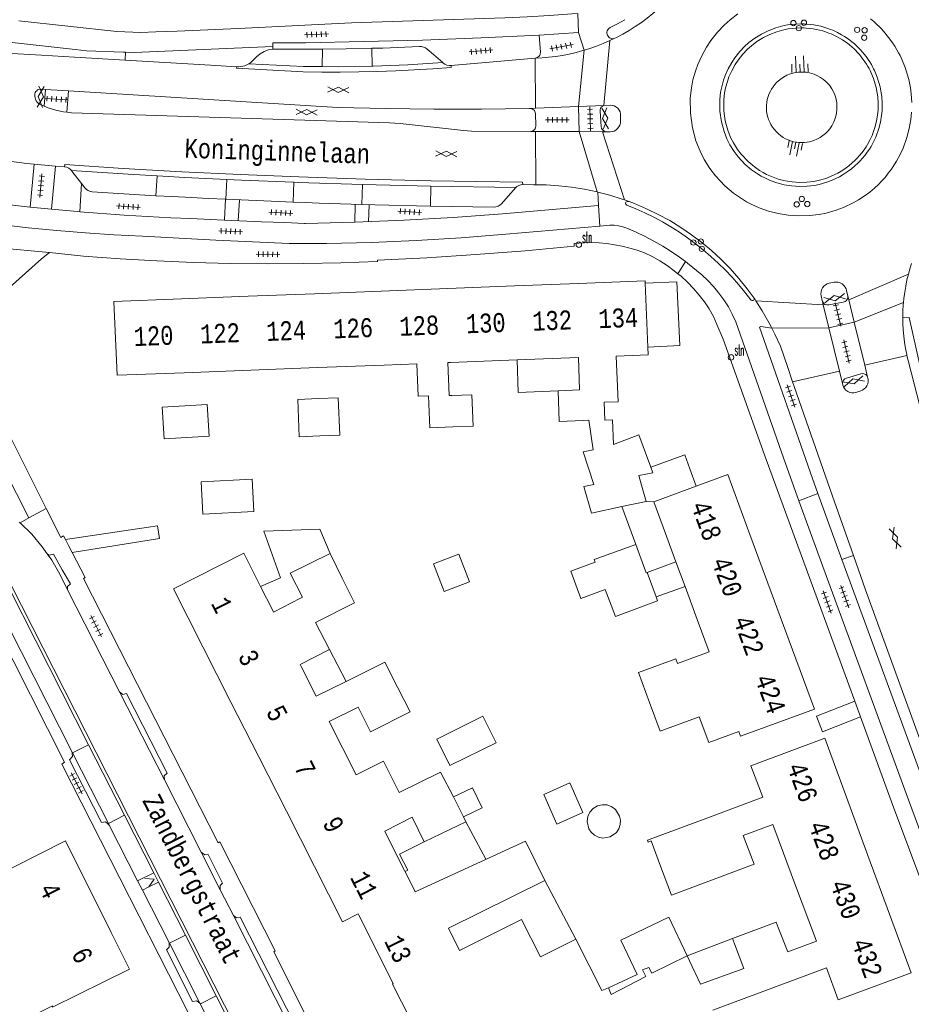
# Model space of a CAD drawing. Header units: metres. Extents: x 196790 to 198335, y 354523 to 356036.
# Tile 81 of 105: x 197816 to 197900, y 355073 to 355166. Entities that reach past the tile are written whole.
import ezdxf

# ---------------------------------------------------------------- set-up
doc = ezdxf.new("R2010")
doc.units = ezdxf.units.M
doc.linetypes.add('DGN Style 2', pattern=[186.027128, 111.616277, -74.410851])
doc.linetypes.add('DGN Style 3', pattern=[260.437979, 186.027128, -74.410851])
for name, color, linetype, lineweight in [('afdak', 252, 'DGN Style 2', 18), ('bij- of bedrijfsgebouw', 252, 'Continuous', 18), ('carport', 252, 'Continuous', 18), ('functiescheiding', 252, 'Continuous', 18), ('hoofdgebouw', 252, 'Continuous', 18), ('huisnummer BAG', 252, 'Continuous', 18), ('kant asfaltverharding', 252, 'Continuous', 18), ('kant betonverharding', 252, 'Continuous', 18), ('kant klinkerverharding', 252, 'Continuous', 18), ('kant tegelverharding', 252, 'Continuous', 18), ('molgoot', 252, 'DGN Style 3', 18), ('raster', 252, 'Continuous', 18), ('straatnaam', 252, 'Continuous', 18), ('straatnaambord', 252, 'Continuous', 18), ('T22_brandgang', 252, 'DGN Style 2', 18), ('taludlijn', 252, 'Continuous', 18), ('taludsymbool', 252, 'Continuous', 18), ('tuinhuis', 252, 'DGN Style 2', 18), ('verh asfaltsymbool', 2, 'Continuous', 0), ('verh betonsymbool', 2, 'Continuous', 0), ('verh tegelsymbool', 2, 'Continuous', 0), ('vlakafsluiter grijs', 252, 'DGN Style 2', 18)]:
    doc.layers.add(name, color=color, linetype=linetype, lineweight=lineweight)
doc.styles.add('Style-Courier New', font='cour.ttf')
doc.styles.add('Style-simplex', font='simplex.shx')

# ---------------------------------------------------------------- blocks, each defined once
blk = doc.blocks.new('TA')
at = {"layer": 'taludsymbool', "linetype": 'Continuous', "lineweight": 0}
for p, q in [((-0.5, 0), (-0.5, -0.5)), ((-0.25, 0), (-0.25, -1)), ((0, 0), (0, -0.5)), ((0.25, 0), (0.25, -1)), ((0.5, 0), (0.5, -0.5))]:
    blk.add_line(p, q, dxfattribs=at)
blk = doc.blocks.new('S435')
at = {"layer": 'straatnaambord', "color": 7, "linetype": 'Continuous', "lineweight": 0}
blk.add_circle((0, 0), 0.263, dxfattribs=at)
blk.add_circle((0, 0), 0.263, dxfattribs=at)
at = {"layer": 'straatnaambord', "color": 7, "linetype": 'Continuous', "lineweight": 0, "style": 'Style-simplex', "width": 0.428569}
blk.add_text('stn', height=1.05, dxfattribs=at).set_placement((0.324, 0.185))
blk = doc.blocks.new('S612')
at = {"layer": 'verh asfaltsymbool', "color": 252}
for p, q in [((-0.992, -0.261), (0.008, 0.239)), ((0.008, -0.261), (-0.992, 0.239)), ((0.008, 0.239), (1.008, -0.261)), ((1.008, 0.239), (0.008, -0.261))]:
    blk.add_line(p, q, dxfattribs=at)
blk = doc.blocks.new('S621')
at = {"layer": 'verh betonsymbool', "color": 252, "linetype": 'Continuous', "lineweight": 0}
for centre in [(-0.477, 0.243), (0.523, 0.243), (0.023, -0.257)]:
    blk.add_circle(centre, 0.25, dxfattribs=at)
blk = doc.blocks.new('S642')
at = {"layer": 'verh tegelsymbool', "color": 252}
for p, q in [((-1.125, 0), (1.125, 0)), ((-0.9, -0.25), (-0.9, 0.25)), ((-0.45, -0.25), (-0.45, 0.25)), ((0, -0.25), (0, 0.25)), ((0.45, -0.25), (0.45, 0.25)), ((0.9, -0.25), (0.9, 0.25))]:
    blk.add_line(p, q, dxfattribs=at)

msp = doc.modelspace()

# ---------------------------------------------------------------- linework, layer by layer
at = {"layer": 'afdak'}
for p, q in [((197874.117, 355116.091), (197872.8, 355119.656)), ((197875.202, 355113.438), (197877.924, 355114.443)), ((197840.531, 355112.912), (197838.663, 355112.095)), ((197876.048, 355111.117), (197878.791, 355112.098)), ((197845.165, 355106.161), (197846.733, 355103.12)), ((197859.675, 355099.853), (197855.303, 355097.684)), ((197860.923, 355097.337), (197859.675, 355099.853)), ((197855.303, 355097.684), (197856.551, 355095.167)), ((197856.551, 355095.167), (197860.923, 355097.337)), ((197859.954, 355086.312), (197858.072, 355089.868)), ((197868.456, 355078.763), (197865.539, 355084.302)), ((197883.27, 355078.833), (197878.977, 355077.179))]:
    msp.add_line(p, q, dxfattribs=at)
at = {"layer": 'afdak', "flags": 128}
for points in [[(197875.027, 355140.778), (197878.01, 355140.913), (197878.283, 355134.887), (197875.27, 355134.751)], [(197862.913, 355133.535), (197863.012, 355130.458), (197866.781, 355130.61)], [(197840.531, 355112.912), (197838.955, 355117.326), (197844.262, 355117.525), (197845.232, 355115.232)], [(197856.881, 355092.202), (197858.674, 355093.073), (197859.596, 355091.173), (197857.841, 355090.321)], [(197854.116, 355087.973), (197851.804, 355086.804), (197852.576, 355085.277), (197852.323, 355085.149)], [(197878.977, 355077.179), (197877.25, 355080.824), (197872.704, 355078.67), (197874.24, 355075.426), (197871.556, 355074.155)]]:
    msp.add_lwpolyline(points, dxfattribs=at)
at = {"layer": 'bij- of bedrijfsgebouw'}
for p, q in [((197866.781, 355130.61), (197868.813, 355130.688)), ((197874.669, 355121.68), (197874.408, 355122.597)), ((197875.107, 355120.138), (197874.669, 355121.68)), ((197872.8, 355119.656), (197875.107, 355120.138)), ((197875.11, 355113.404), (197874.117, 355116.091)), ((197841.449, 355113.365), (197845.232, 355115.232)), ((197845.232, 355115.232), (197846.378, 355112.889)), ((197841.449, 355113.365), (197842.627, 355111.086)), ((197875.202, 355113.438), (197875.11, 355113.404)), ((197876.048, 355111.117), (197875.202, 355113.438)), ((197876.187, 355110.737), (197876.048, 355111.117)), ((197856.881, 355092.202), (197857.841, 355090.321)), ((197852.978, 355090.307), (197854.116, 355087.973)), ((197884.281, 355088.571), (197885.322, 355085.84)), ((197888.507, 355077.552), (197887.595, 355079.858)), ((197884.323, 355076), (197883.463, 355078.316))]:
    msp.add_line(p, q, dxfattribs=at)
at = {"layer": 'bij- of bedrijfsgebouw', "flags": 128}
for points in [[(197844.269, 355126.338), (197842.319, 355126.263), (197842.183, 355129.798), (197844.138, 355129.873)], [(197844.269, 355126.338), (197846.139, 355126.41), (197846.002, 355129.944), (197844.138, 355129.873)], [(197856.845, 355127.209), (197858.748, 355127.282), (197858.634, 355130.235), (197856.735, 355130.162)], [(197869.136, 355127.8), (197866.892, 355127.714), (197866.781, 355130.61)], [(197831.496, 355129.182), (197829.369, 355129.056), (197829.545, 355126.076), (197831.672, 355126.202)], [(197831.496, 355129.182), (197833.622, 355129.307), (197833.798, 355126.327), (197831.672, 355126.202)], [(197838.031, 355119.185), (197837.868, 355122.266), (197833.049, 355122.011), (197833.212, 355118.93), (197838.031, 355119.185)], [(197870.149, 355121.738), (197869.217, 355121.55), (197869.926, 355119.055), (197872.8, 355119.656)], [(197874.117, 355116.091), (197870.206, 355114.644), (197870.296, 355114.401), (197867.993, 355113.55), (197868.943, 355110.98), (197871.246, 355111.831)], [(197876.187, 355110.737), (197872.195, 355109.262), (197871.246, 355111.831)], [(197851.607, 355102.589), (197852.805, 355100.241), (197849.057, 355098.36), (197847.875, 355100.707)], [(197854.116, 355087.973), (197858.072, 355089.868), (197857.841, 355090.321)], [(197876.465, 355085.67), (197877.492, 355082.918), (197885.322, 355085.84)], [(197887.595, 355079.858), (197887.403, 355080.375), (197883.27, 355078.833), (197883.463, 355078.316)]]:
    msp.add_lwpolyline(points, dxfattribs=at)
at = {"layer": 'carport'}
for p, q in [((197879.234, 355123.236), (197879.841, 355121.606)), ((197875.829, 355120.114), (197875.107, 355120.138))]:
    msp.add_line(p, q, dxfattribs=at)
at = {"layer": 'carport', "flags": 128}
msp.add_lwpolyline([(197879.234, 355123.236), (197878.759, 355124.542), (197875.552, 355123.375)], dxfattribs=at)
at = {"layer": 'functiescheiding'}
for p, q in [((197871.676, 355163.721), (197871.119, 355157.583)), ((197844.518, 355162.919), (197844.488, 355161.261)), ((197849.182, 355162.998), (197849.217, 355161.306)), ((197869.255, 355162.813), (197868.699, 355157.49)), ((197864.628, 355162.062), (197864.643, 355157.334)), ((197868.758, 355155.115), (197868.699, 355157.49)), ((197864.65, 355155.135), (197864.667, 355150.086)), ((197868.758, 355155.115), (197870.464, 355149.422)), ((197870.978, 355155.104), (197873.05, 355148.663)), ((197828.876, 355150.94), (197828.749, 355149.06)), ((197835.383, 355148.719), (197835.468, 355150.6)), ((197841.749, 355148.453), (197841.804, 355150.331)), ((197848.225, 355148.239), (197848.277, 355150.119)), ((197854.721, 355148.08), (197854.742, 355149.967)), ((197894.253, 355139.227), (197899.893, 355141.652)), ((197885.472, 355139.116), (197891.849, 355138.745)), ((197894.773, 355137.09), (197899.429, 355138.96)), ((197892.386, 355136.551), (197886.988, 355136.537)), ((197892.386, 355136.551), (197894.773, 355137.09)), ((197899.758, 355133.94), (197895.763, 355133.023)), ((197893.382, 355132.477), (197888.937, 355131.457)), ((197820.853, 355096.344), (197820.888, 355096.362)), ((197820.888, 355096.362), (197822.4, 355097.137)), ((197825.789, 355090.472), (197824.273, 355089.704)), ((197824.273, 355089.704), (197824.203, 355089.668)), ((197830.033, 355078.372), (197831.548, 355079.144)), ((197830.006, 355078.358), (197830.033, 355078.372)), ((197834.464, 355073.407), (197832.966, 355072.655))]:
    msp.add_line(p, q, dxfattribs=at)
at = {"layer": 'hoofdgebouw'}
for p, q in [((197850.065, 355140.036), (197856.358, 355140.279)), ((197856.358, 355140.279), (197862.655, 355140.521)), ((197862.655, 355140.521), (197868.718, 355140.754)), ((197875.027, 355140.778), (197875.27, 355134.751)), ((197831.179, 355139.309), (197837.472, 355139.552)), ((197837.472, 355139.552), (197843.769, 355139.794)), ((197843.769, 355139.794), (197850.065, 355140.036)), ((197862.913, 355133.535), (197868.694, 355133.758)), ((197868.813, 355130.688), (197868.694, 355133.758)), ((197837.733, 355132.564), (197844.029, 355132.807)), ((197844.029, 355132.807), (197850.324, 355133.05)), ((197850.324, 355133.05), (197853.439, 355133.17)), ((197856.369, 355133.283), (197856.619, 355133.293)), ((197856.619, 355133.293), (197862.913, 355133.535)), ((197831.437, 355132.322), (197837.733, 355132.564)), ((197879.841, 355121.606), (197875.829, 355120.114)), ((197875.829, 355120.114), (197876.931, 355117.131)), ((197877.924, 355114.443), (197876.931, 355117.131)), ((197886.925, 355111.572), (197884.912, 355117.024)), ((197877.924, 355114.443), (197878.791, 355112.098)), ((197839.816, 355109.821), (197838.663, 355112.095)), ((197878.791, 355112.098), (197878.921, 355111.747)), ((197878.921, 355111.747), (197879.939, 355108.992)), ((197888.939, 355106.12), (197886.925, 355111.572)), ((197839.887, 355109.68), (197839.816, 355109.821)), ((197845.165, 355106.161), (197843.85, 355108.711)), ((197879.939, 355108.992), (197881.069, 355105.934)), ((197833.202, 355106.413), (197835.856, 355101.184)), ((197842.396, 355104.732), (197845.165, 355106.161)), ((197842.485, 355104.556), (197842.396, 355104.732)), ((197874.37, 355103.984), (197877.906, 355105.263)), ((197843.919, 355101.727), (197842.485, 355104.556)), ((197875.425, 355101.13), (197874.37, 355103.984)), ((197843.919, 355101.727), (197846.675, 355103.091)), ((197846.675, 355103.091), (197846.733, 355103.12)), ((197835.856, 355101.184), (197838.489, 355095.997)), ((197845.135, 355099.329), (197847.875, 355100.707)), ((197847.689, 355094.29), (197845.135, 355099.329)), ((197838.489, 355095.997), (197841.101, 355090.85)), ((197886.125, 355092.171), (197881.442, 355090.424)), ((197896.074, 355086.655), (197894.038, 355092.192)), ((197841.101, 355090.85), (197843.758, 355085.616)), ((197850.414, 355088.957), (197852.978, 355090.307)), ((197881.442, 355090.424), (197875.236, 355088.11)), ((197851.521, 355086.731), (197850.414, 355088.957)), ((197884.281, 355088.571), (197887.082, 355089.61)), ((197887.082, 355089.61), (197888.1, 355086.876)), ((197853.025, 355083.764), (197851.521, 355086.731)), ((197889.143, 355084.082), (197888.1, 355086.876)), ((197898.11, 355081.116), (197896.074, 355086.655)), ((197891.206, 355078.554), (197889.143, 355084.082)), ((197891.206, 355078.554), (197888.507, 355077.552)), ((197879.193, 355076.723), (197878.977, 355077.179)), ((197879.193, 355076.723), (197880.252, 355074.489)), ((197880.252, 355074.489), (197884.323, 355076)), ((197881.408, 355072.046), (197892.14, 355076.05)), ((197871.556, 355074.155), (197870.922, 355073.891))]:
    msp.add_line(p, q, dxfattribs=at)
at = {"layer": 'hoofdgebouw', "flags": 128}
for points in [[(197868.718, 355140.754), (197875.018, 355140.997), (197875.027, 355140.778)], [(197831.437, 355132.322), (197825.097, 355132.077), (197824.781, 355139.063), (197831.179, 355139.309)], [(197875.27, 355134.751), (197875.3, 355134.013), (197872.286, 355133.897)], [(197872.286, 355133.897), (197872.453, 355129.579), (197871.139, 355129.528), (197871.205, 355127.829), (197871.922, 355127.857), (197872.011, 355125.547), (197874.412, 355126.44), (197875.552, 355123.375)], [(197853.439, 355133.17), (197853.558, 355130.089), (197854.538, 355130.127), (197854.654, 355127.124), (197856.845, 355127.209)], [(197856.735, 355130.162), (197856.49, 355130.153), (197856.369, 355133.283)], [(197870.149, 355121.738), (197869.15, 355124.825), (197870.102, 355125.032), (197869.678, 355127.821), (197869.136, 355127.8)], [(197875.552, 355123.375), (197875.741, 355122.866), (197874.408, 355122.597)], [(197884.912, 355117.024), (197882.812, 355122.711), (197879.841, 355121.606)], [(197838.663, 355112.095), (197837.067, 355115.243), (197830.429, 355111.878), (197833.202, 355106.413)], [(197846.378, 355112.889), (197847.525, 355110.547), (197843.85, 355108.711)], [(197839.887, 355109.68), (197842.42, 355110.987), (197842.627, 355111.086)], [(197877.906, 355105.263), (197878.068, 355104.825), (197881.069, 355105.934)], [(197888.939, 355106.12), (197891.007, 355100.519), (197884.022, 355097.941), (197883.852, 355098.402)], [(197846.733, 355103.12), (197850.408, 355104.939), (197851.607, 355102.589)], [(197883.852, 355098.402), (197881.03, 355097.359), (197880.13, 355099.794), (197876.425, 355098.425), (197875.425, 355101.13)], [(197894.038, 355092.192), (197891.991, 355097.76), (197885.011, 355095.156), (197886.125, 355092.171)], [(197851.758, 355092.611), (197850.281, 355095.579), (197847.689, 355094.29)], [(197851.758, 355092.611), (197855.678, 355094.561), (197856.881, 355092.202)], [(197813.018, 355084.442), (197820.228, 355088.068), (197824.53, 355079.401)], [(197853.025, 355083.764), (197853.283, 355083.241), (197863.698, 355088.036), (197865.539, 355084.302), (197856.407, 355079.8)], [(197875.236, 355088.11), (197875.298, 355087.943), (197875.578, 355088.047), (197876.465, 355085.67)], [(197843.758, 355085.616), (197846.403, 355080.404), (197847.879, 355081.163), (197847.95, 355081.023)], [(197855.41, 355066.08), (197851.128, 355074.5), (197851.2, 355074.554), (197847.95, 355081.023)], [(197865.13, 355077.079), (197863.332, 355080.631), (197857.454, 355077.677), (197856.407, 355079.8)], [(197898.11, 355081.116), (197900.153, 355075.56), (197893.267, 355073.029), (197892.14, 355076.05)], [(197824.53, 355079.401), (197826.258, 355075.921), (197818.991, 355072.339), (197818.987, 355072.457), (197814.482, 355070.18)], [(197870.922, 355073.891), (197868.456, 355078.763), (197865.13, 355077.079)], [(197871.556, 355074.155), (197871.788, 355073.531), (197875.059, 355075.236), (197874.747, 355075.85), (197875.37, 355076.081), (197875.648, 355075.535), (197878.977, 355077.179)]]:
    msp.add_lwpolyline(points, dxfattribs=at)
at = {"layer": 'kant asfaltverharding'}
for p, q in [((197872.151, 355163.95), (197871.676, 355163.721)), ((197814.577, 355162.535), (197817.938, 355162.339)), ((197817.938, 355162.339), (197821.075, 355162.156)), ((197825.859, 355161.877), (197821.075, 355162.156)), ((197833.933, 355161.403), (197825.859, 355161.877)), ((197864.628, 355162.062), (197856.668, 355161.383)), ((197836.398, 355161.258), (197833.933, 355161.403)), ((197820.494, 355158.969), (197818.311, 355159.103)), ((197864.643, 355157.334), (197864.083, 355157.313)), ((197868.699, 355157.49), (197864.643, 355157.334)), ((197871.119, 355157.583), (197868.699, 355157.49)), ((197864.213, 355155.137), (197864.65, 355155.135)), ((197864.65, 355155.135), (197868.758, 355155.115)), ((197868.758, 355155.115), (197870.978, 355155.104)), ((197870.978, 355155.104), (197871.337, 355155.102)), ((197819.259, 355151.865), (197817.24, 355152.051)), ((197820.131, 355151.785), (197819.259, 355151.865)), ((197854.742, 355149.967), (197848.277, 355150.119)), ((197862.783, 355149.826), (197854.742, 355149.967)), ((197870.537, 355149.403), (197870.464, 355149.422)), ((197873.488, 355148.502), (197873.05, 355148.663)), ((197894.167, 355139.58), (197894.253, 355139.227)), ((197894.253, 355139.227), (197894.773, 355137.09)), ((197891.849, 355138.745), (197891.772, 355139.062)), ((197892.386, 355136.551), (197891.849, 355138.745)), ((197893.382, 355132.477), (197892.386, 355136.551)), ((197894.773, 355137.09), (197895.763, 355133.023)), ((197895.763, 355133.023), (197896.033, 355131.913)), ((197893.671, 355131.293), (197893.382, 355132.477)), ((197820.205, 355116.541), (197828.914, 355117.828)), ((197829.111, 355116.64), (197820.833, 355115.309)), ((197891.204, 355099.846), (197894.818, 355101.255)), ((197895.36, 355099.772), (197891.778, 355098.375))]:
    msp.add_line(p, q, dxfattribs=at)
at = {"layer": 'kant asfaltverharding', "flags": 128}
for points in [[(197872.151, 355163.95), (197872.294, 355164.019), (197872.902, 355164.34), (197873.498, 355164.685), (197874.082, 355165.052), (197874.653, 355165.442), (197875.208, 355165.852), (197875.746, 355166.284), (197876.268, 355166.734), (197876.771, 355167.203), (197877.255, 355167.688), (197877.718, 355168.19), (197878.161, 355168.707), (197878.583, 355169.237), (197878.982, 355169.779), (197879.358, 355170.332), (197879.712, 355170.894), (197880.043, 355171.465), (197880.351, 355172.042), (197880.635, 355172.625), (197880.897, 355173.212), (197881.135, 355173.802), (197881.163, 355173.891)], [(197900.194, 355156.968), (197900.127, 355156.271), (197899.982, 355155.427), (197899.762, 355154.575), (197899.39, 355153.548), (197899.122, 355152.963), (197898.777, 355152.324), (197898.556, 355151.964), (197898.286, 355151.564), (197897.997, 355151.175), (197897.684, 355150.793), (197897.356, 355150.428), (197897.054, 355150.121), (197896.692, 355149.784), (197896.236, 355149.402), (197895.708, 355149.011), (197895.192, 355148.675), (197894.685, 355148.385), (197893.766, 355147.948), (197893.065, 355147.685), (197892.109, 355147.414), (197891.445, 355147.282), (197890.546, 355147.173), (197889.545, 355147.144), (197888.543, 355147.21), (197887.595, 355147.363), (197886.655, 355147.605), (197885.777, 355147.918), (197885.09, 355148.228), (197884.6, 355148.486), (197884.108, 355148.781), (197883.364, 355149.301), (197882.55, 355149.993), (197881.667, 355150.933), (197881.131, 355151.639), (197880.595, 355152.495), (197880.201, 355153.272), (197879.816, 355154.242), (197879.475, 355155.489), (197879.283, 355156.869), (197879.278, 355158.294), (197879.384, 355159.257), (197879.529, 355159.999), (197879.756, 355160.821), (197879.989, 355161.472), (197880.354, 355162.292), (197880.805, 355163.104), (197881.226, 355163.737), (197881.857, 355164.531), (197882.479, 355165.181), (197883.054, 355165.694), (197883.786, 355166.248)], [(197896.313, 355165.778), (197896.624, 355165.517), (197896.924, 355165.245), (197897.16, 355165.016), (197897.377, 355164.791), (197897.664, 355164.472), (197897.903, 355164.186), (197898.147, 355163.87), (197898.404, 355163.508), (197898.613, 355163.188), (197898.817, 355162.849), (197898.968, 355162.578), (197899.102, 355162.319), (197899.236, 355162.042), (197899.59, 355161.184), (197899.932, 355160.035), (197900.086, 355159.251), (197900.158, 355158.704), (197900.211, 355157.871)], [(197871.676, 355163.721), (197871.05, 355163.448), (197870.417, 355163.199), (197869.778, 355162.975), (197869.255, 355162.813)], [(197869.255, 355162.813), (197869.135, 355162.776), (197868.489, 355162.601), (197867.841, 355162.452), (197867.194, 355162.326), (197866.548, 355162.225), (197865.904, 355162.148), (197865.263, 355162.093), (197864.628, 355162.062)], [(197836.398, 355161.258), (197836.591, 355161.249), (197836.788, 355161.261), (197836.984, 355161.294), (197837.177, 355161.35), (197837.362, 355161.426), (197837.542, 355161.525)], [(197837.542, 355161.525), (197842.716, 355161.271), (197844.488, 355161.261)], [(197849.217, 355161.306), (197849.301, 355161.308), (197852.591, 355161.437), (197855.877, 355161.64)], [(197856.668, 355161.383), (197856.47, 355161.378), (197856.271, 355161.414), (197856.084, 355161.491), (197855.92, 355161.603), (197855.877, 355161.64)], [(197844.488, 355161.261), (197846.008, 355161.253), (197849.217, 355161.306)], [(197818.2, 355157.514), (197817.88, 355157.644), (197817.756, 355157.712), (197817.64, 355157.801), (197817.536, 355157.91), (197817.45, 355158.034), (197817.384, 355158.171), (197817.341, 355158.315), (197817.32, 355158.46), (197817.322, 355158.601), (197817.332, 355158.701), (197817.363, 355158.804), (197817.417, 355158.903), (197817.492, 355158.989), (197817.584, 355159.058), (197817.686, 355159.104), (197817.791, 355159.127), (197817.892, 355159.129), (197818.311, 355159.103)], [(197820.494, 355158.969), (197845.962, 355157.407), (197850.491, 355157.292), (197855.022, 355157.238), (197859.553, 355157.245), (197864.083, 355157.313)], [(197818.2, 355157.514), (197818.578, 355157.361), (197819.301, 355157.142), (197820.042, 355156.99), (197820.345, 355156.956)], [(197864.213, 355155.137), (197858.61, 355155.165), (197857.828, 355155.221), (197851.856, 355155.872), (197850.85, 355155.937), (197820.79, 355156.905), (197820.345, 355156.956)], [(197871.337, 355155.102), (197871.699, 355155.1), (197871.881, 355155.118), (197872.066, 355155.174), (197872.244, 355155.269), (197872.402, 355155.4), (197872.53, 355155.562), (197872.62, 355155.742), (197872.671, 355155.929), (197872.685, 355156.111), (197872.689, 355156.607), (197872.68, 355156.789), (197872.633, 355156.976), (197872.544, 355157.159), (197872.415, 355157.321), (197872.254, 355157.452), (197872.073, 355157.544), (197871.885, 355157.594), (197871.704, 355157.605), (197871.119, 355157.583)], [(197817.24, 355152.051), (197816.569, 355152.113), (197814.396, 355152.391), (197814.106, 355152.373), (197813.813, 355152.333), (197813.518, 355152.27), (197813.224, 355152.183), (197812.934, 355152.072), (197812.651, 355151.937), (197812.379, 355151.779), (197812.118, 355151.599), (197811.874, 355151.399), (197811.646, 355151.18), (197811.438, 355150.946), (197811.252, 355150.698), (197811.087, 355150.44), (197810.944, 355150.174), (197810.825, 355149.902), (197810.728, 355149.629), (197810.697, 355149.492)], [(197820.131, 355151.785), (197820.332, 355151.747), (197820.524, 355151.664), (197820.693, 355151.542), (197820.787, 355151.436)], [(197828.876, 355150.94), (197826.143, 355151.094), (197820.787, 355151.436)], [(197835.468, 355150.6), (197831.497, 355150.792), (197828.876, 355150.94)], [(197841.804, 355150.331), (197836.854, 355150.533), (197835.468, 355150.6)], [(197848.277, 355150.119), (197842.212, 355150.316), (197841.804, 355150.331)], [(197863.436, 355150.124), (197863.243, 355150.098), (197863.056, 355150.03), (197862.887, 355149.924), (197862.783, 355149.826)], [(197864.667, 355150.086), (197864.444, 355150.089), (197863.436, 355150.124)], [(197870.464, 355149.422), (197869.262, 355149.674), (197868.054, 355149.866), (197866.846, 355149.998), (197865.641, 355150.073), (197864.667, 355150.086)], [(197873.05, 355148.663), (197872.837, 355148.742), (197871.657, 355149.112), (197870.537, 355149.403)], [(197885.3, 355139.367), (197884.664, 355140.25), (197883.879, 355141.232), (197883.048, 355142.171), (197882.175, 355143.064), (197881.291, 355143.872), (197880.363, 355144.643), (197879.391, 355145.374), (197878.38, 355146.061), (197877.331, 355146.702), (197876.249, 355147.292), (197875.137, 355147.831), (197873.998, 355148.314), (197873.488, 355148.502)], [(197900.187, 355142.649), (197900.056, 355142.233), (197899.893, 355141.652)], [(197899.893, 355141.652), (197899.758, 355141.095), (197899.64, 355140.516), (197899.542, 355139.931), (197899.465, 355139.343), (197899.429, 355138.96)], [(197891.772, 355139.062), (197891.75, 355139.154), (197891.656, 355139.596), (197891.629, 355139.776), (197891.637, 355139.969), (197891.686, 355140.165), (197891.776, 355140.351), (197891.903, 355140.513), (197892.057, 355140.643), (197892.227, 355140.735), (197892.401, 355140.79), (197892.88, 355140.874), (197893.063, 355140.891), (197893.258, 355140.871), (197893.452, 355140.812), (197893.634, 355140.711), (197893.792, 355140.576), (197893.916, 355140.414), (197894.002, 355140.239), (197894.05, 355140.061), (197894.167, 355139.58)], [(197885.472, 355139.116), (197885.4, 355139.228), (197885.3, 355139.367)], [(197886.988, 355136.537), (197886.71, 355137.081), (197886.083, 355138.17), (197885.472, 355139.116)], [(197899.429, 355138.96), (197899.409, 355138.751), (197899.375, 355138.157), (197899.362, 355137.562), (197899.362, 355137.506)], [(197899.758, 355133.94), (197899.734, 355134.04), (197899.62, 355134.615), (197899.527, 355135.197), (197899.454, 355135.784), (197899.402, 355136.374), (197899.371, 355136.967), (197899.362, 355137.506)], [(197888.937, 355131.457), (197888.451, 355132.921), (197887.794, 355134.825), (197887.281, 355135.965), (197886.988, 355136.537)], [(197903.061, 355121.192), (197902.347, 355123.813), (197899.868, 355133.471), (197899.758, 355133.94)], [(197893.671, 355131.293), (197893.705, 355131.156), (197893.764, 355130.985), (197893.861, 355130.818), (197893.995, 355130.668), (197894.162, 355130.546), (197894.35, 355130.463), (197894.547, 355130.421), (197894.74, 355130.421), (197894.918, 355130.455), (197895.391, 355130.618), (197895.557, 355130.685), (197895.718, 355130.788), (197895.86, 355130.925), (197895.974, 355131.092), (197896.051, 355131.279), (197896.088, 355131.474), (197896.086, 355131.664), (197896.051, 355131.84), (197896.033, 355131.913)], [(197894.693, 355115.032), (197892.733, 355120.662), (197889.085, 355131.01), (197888.937, 355131.457)], [(197921.773, 355047.551), (197920.182, 355050.765), (197918.942, 355053.317), (197917.729, 355055.881), (197916.575, 355058.387), (197915.446, 355060.905), (197914.336, 355063.431), (197913.237, 355065.962), (197912.164, 355068.468), (197911.106, 355070.98), (197910.063, 355073.498), (197909.034, 355076.022), (197905.541, 355085.273), (197902.723, 355092.918), (197895.838, 355111.794), (197894.693, 355115.032)]]:
    msp.add_lwpolyline(points, dxfattribs=at)
at = {"layer": 'kant betonverharding', "flags": 128}
for points in [[(197889.753, 355165.311), (197890.05, 355165.305), (197890.252, 355165.294), (197890.604, 355165.262), (197890.95, 355165.215), (197891.264, 355165.158), (197891.625, 355165.076), (197891.911, 355164.997), (197892.179, 355164.913), (197892.523, 355164.788), (197892.74, 355164.7), (197893, 355164.584), (197893.201, 355164.486), (197893.586, 355164.278), (197893.854, 355164.115), (197894.098, 355163.954), (197894.352, 355163.772), (197894.561, 355163.609), (197894.791, 355163.416), (197895.015, 355163.213), (197895.185, 355163.047), (197895.338, 355162.889), (197895.557, 355162.646), (197895.728, 355162.441), (197895.907, 355162.209), (197896.099, 355161.938), (197896.25, 355161.707), (197896.403, 355161.453), (197896.512, 355161.258), (197896.609, 355161.069), (197896.69, 355160.903), (197896.958, 355160.252), (197897.222, 355159.366), (197897.333, 355158.801), (197897.381, 355158.434), (197897.421, 355157.809), (197897.408, 355157.129), (197897.361, 355156.64), (197897.253, 355156.013), (197897.095, 355155.4), (197896.807, 355154.605), (197896.625, 355154.208), (197896.36, 355153.716), (197896.211, 355153.473), (197896.011, 355153.176), (197895.798, 355152.891), (197895.568, 355152.61), (197895.325, 355152.34), (197895.109, 355152.12), (197894.845, 355151.875), (197894.509, 355151.592), (197894.116, 355151.301), (197893.737, 355151.055), (197893.392, 355150.857), (197892.676, 355150.517), (197892.193, 355150.336), (197891.456, 355150.127), (197891.005, 355150.038), (197890.337, 355149.957), (197889.595, 355149.935), (197888.858, 355149.983), (197888.166, 355150.095), (197887.473, 355150.273), (197886.82, 355150.506), (197886.315, 355150.734), (197885.968, 355150.917), (197885.625, 355151.122), (197885.07, 355151.511), (197884.476, 355152.015), (197883.8, 355152.736), (197883.427, 355153.226), (197883.025, 355153.869), (197882.745, 355154.42), (197882.464, 355155.127), (197882.212, 355156.051), (197882.07, 355157.067), (197882.066, 355158.145), (197882.143, 355158.835), (197882.245, 355159.359), (197882.416, 355159.979), (197882.579, 355160.434), (197882.852, 355161.046), (197883.189, 355161.654), (197883.482, 355162.095), (197883.96, 355162.696), (197884.417, 355163.174), (197884.825, 355163.538), (197885.364, 355163.946), (197886.014, 355164.348), (197886.641, 355164.659), (197887.353, 355164.931), (197888.036, 355165.12), (197888.478, 355165.207), (197888.85, 355165.26), (197889.213, 355165.293), (197889.753, 355165.311)], [(197889.756, 355164.931), (197890.036, 355164.925), (197890.224, 355164.915), (197890.561, 355164.884), (197890.89, 355164.839), (197891.188, 355164.785), (197891.532, 355164.707), (197891.803, 355164.633), (197892.058, 355164.552), (197892.387, 355164.433), (197892.591, 355164.35), (197892.839, 355164.24), (197893.027, 355164.148), (197893.397, 355163.948), (197893.651, 355163.794), (197893.882, 355163.641), (197894.124, 355163.467), (197894.322, 355163.313), (197894.541, 355163.13), (197894.755, 355162.936), (197894.916, 355162.779), (197895.06, 355162.629), (197895.269, 355162.397), (197895.431, 355162.203), (197895.601, 355161.983), (197895.785, 355161.724), (197895.928, 355161.505), (197896.074, 355161.263), (197896.177, 355161.078), (197896.269, 355160.899), (197896.343, 355160.748), (197896.599, 355160.125), (197896.853, 355159.275), (197896.958, 355158.74), (197897.003, 355158.398), (197897.041, 355157.801), (197897.028, 355157.151), (197896.984, 355156.691), (197896.882, 355156.093), (197896.732, 355155.512), (197896.455, 355154.749), (197896.285, 355154.377), (197896.031, 355153.906), (197895.891, 355153.679), (197895.7, 355153.396), (197895.499, 355153.125), (197895.28, 355152.858), (197895.048, 355152.6), (197894.844, 355152.393), (197894.594, 355152.16), (197894.273, 355151.891), (197893.899, 355151.613), (197893.539, 355151.379), (197893.216, 355151.194), (197892.527, 355150.867), (197892.075, 355150.697), (197891.367, 355150.497), (197890.945, 355150.413), (197890.308, 355150.336), (197889.602, 355150.315), (197888.901, 355150.361), (197888.244, 355150.467), (197887.584, 355150.637), (197886.962, 355150.859), (197886.482, 355151.076), (197886.154, 355151.248), (197885.831, 355151.442), (197885.302, 355151.812), (197884.738, 355152.291), (197884.09, 355152.981), (197883.74, 355153.442), (197883.356, 355154.056), (197883.092, 355154.576), (197882.825, 355155.248), (197882.585, 355156.128), (197882.45, 355157.094), (197882.446, 355158.125), (197882.519, 355158.778), (197882.615, 355159.272), (197882.779, 355159.864), (197882.932, 355160.293), (197883.192, 355160.876), (197883.514, 355161.456), (197883.79, 355161.871), (197884.247, 355162.446), (197884.681, 355162.9), (197885.067, 355163.244), (197885.58, 355163.632), (197886.199, 355164.016), (197886.793, 355164.31), (197887.472, 355164.569), (197888.123, 355164.75), (197888.541, 355164.833), (197888.893, 355164.882), (197889.236, 355164.914), (197889.756, 355164.931)], [(197885.3, 355139.367), (197885.312, 355139.317), (197885.303, 355139.251), (197885.269, 355139.193), (197885.221, 355139.153), (197885.161, 355139.134), (197885.094, 355139.138), (197885.034, 355139.167), (197884.991, 355139.212), (197884.429, 355139.945), (197883.84, 355140.66), (197883.223, 355141.357), (197882.581, 355142.035), (197881.914, 355142.691), (197881.222, 355143.324), (197880.508, 355143.933), (197879.773, 355144.518), (197879.017, 355145.075), (197878.243, 355145.606), (197877.451, 355146.108), (197876.644, 355146.582), (197875.823, 355147.025), (197874.989, 355147.439), (197874.145, 355147.821), (197873.291, 355148.173), (197873.232, 355148.2), (197873.185, 355148.252), (197873.161, 355148.319), (197873.165, 355148.384), (197873.193, 355148.442), (197873.245, 355148.49), (197873.311, 355148.513), (197873.488, 355148.502)]]:
    msp.add_lwpolyline(points, dxfattribs=at)
at = {"layer": 'kant klinkerverharding'}
for p, q in [((197825.9, 355162.617), (197825.859, 355161.877)), ((197828.749, 355149.06), (197830.293, 355148.978)), ((197830.293, 355148.978), (197832.13, 355148.88)), ((197841.048, 355148.479), (197841.749, 355148.453)), ((197841.749, 355148.453), (197842.877, 355148.407)), ((197815.851, 355118.199), (197815.923, 355118.135)), ((197814.91, 355111.871), (197822.4, 355097.137)), ((197825.327, 355102.14), (197820.421, 355111.786)), ((197829.561, 355093.816), (197825.327, 355102.14)), ((197820.853, 355096.344), (197820.843, 355096.451)), ((197820.888, 355096.362), (197820.843, 355096.451)), ((197824.273, 355089.704), (197820.888, 355096.362)), ((197822.4, 355097.137), (197825.789, 355090.472)), ((197833.042, 355086.971), (197829.561, 355093.816)), ((197825.789, 355090.472), (197828.559, 355085.024)), ((197824.353, 355089.545), (197824.203, 355089.668)), ((197824.353, 355089.545), (197824.273, 355089.704)), ((197827.037, 355084.266), (197824.353, 355089.545)), ((197834.844, 355083.428), (197833.042, 355086.971)), ((197827.037, 355084.266), (197828.559, 355085.024)), ((197827.488, 355083.379), (197827.037, 355084.266)), ((197828.559, 355085.024), (197829.001, 355084.153)), ((197828.1, 355083.692), (197827.488, 355083.379)), ((197830.001, 355078.435), (197827.488, 355083.379)), ((197829.001, 355084.153), (197828.1, 355083.692)), ((197829.001, 355084.153), (197831.548, 355079.144)), ((197836.082, 355080.994), (197834.844, 355083.428)), ((197841.721, 355069.907), (197836.082, 355080.994)), ((197831.548, 355079.144), (197834.464, 355073.407)), ((197830.006, 355078.358), (197830.001, 355078.435)), ((197830.033, 355078.372), (197830.001, 355078.435)), ((197832.921, 355072.691), (197830.033, 355078.372)), ((197834.464, 355073.407), (197836.665, 355069.078)), ((197835.124, 355068.356), (197832.921, 355072.691)), ((197832.966, 355072.655), (197832.921, 355072.691))]:
    msp.add_line(p, q, dxfattribs=at)
at = {"layer": 'kant klinkerverharding', "flags": 128}
for points in [[(197839.815, 355162.925), (197839.391, 355162.847), (197838.981, 355162.693), (197838.604, 355162.47), (197838.278, 355162.188), (197837.844, 355161.761), (197837.698, 355161.634), (197837.542, 355161.525)], [(197844.518, 355162.919), (197843.279, 355162.908), (197839.815, 355162.925)], [(197844.518, 355162.919), (197846.743, 355162.94), (197849.182, 355162.998)], [(197849.182, 355162.998), (197850.206, 355163.022), (197853.667, 355163.153), (197853.863, 355163.151), (197854.058, 355163.109), (197854.241, 355163.029), (197854.402, 355162.917), (197854.991, 355162.404), (197855.877, 355161.64)], [(197821.734, 355150.21), (197820.829, 355151.389), (197820.787, 355151.436)], [(197821.734, 355150.21), (197822.051, 355149.797), (197822.186, 355149.653), (197822.354, 355149.539), (197822.542, 355149.465), (197822.737, 355149.435), (197828.219, 355149.091), (197828.749, 355149.06)], [(197854.721, 355148.08), (197860.708, 355147.985), (197860.906, 355148.002), (197861.101, 355148.059), (197861.28, 355148.156), (197861.432, 355148.284), (197862.075, 355149.03), (197862.783, 355149.826)], [(197835.383, 355148.719), (197833.704, 355148.795), (197832.13, 355148.88)], [(197835.383, 355148.719), (197838.956, 355148.558), (197841.048, 355148.479)], [(197842.877, 355148.407), (197844.21, 355148.36), (197848.225, 355148.239)], [(197848.225, 355148.239), (197849.465, 355148.201), (197854.721, 355148.08)], [(197818.486, 355115.208), (197818.023, 355115.871), (197817.023, 355117.054), (197815.923, 355118.135)], [(197818.486, 355115.208), (197818.658, 355115.074), (197819.075, 355115.163), (197819.907, 355113.693), (197820.678, 355112.359), (197820.417, 355112.104), (197820.421, 355111.786)], [(197820.421, 355111.786), (197819.671, 355113.26), (197818.909, 355114.601), (197818.486, 355115.208)], [(197820.843, 355096.451), (197813.61, 355110.681), (197813.592, 355110.919), (197813.755, 355111.104)], [(197825.327, 355102.14), (197825.625, 355101.909), (197825.982, 355101.976), (197829.817, 355094.448), (197829.546, 355094.199), (197829.561, 355093.816)], [(197824.203, 355089.668), (197823.991, 355089.841), (197823.604, 355089.776), (197820.592, 355095.718), (197820.883, 355096.017), (197820.853, 355096.344)], [(197833.042, 355086.971), (197833.402, 355086.728), (197833.699, 355086.778), (197835.07, 355084.069), (197834.823, 355083.825), (197834.844, 355083.428)], [(197836.082, 355080.994), (197836.375, 355080.766), (197836.725, 355080.839), (197841.995, 355070.506), (197841.729, 355070.308), (197841.721, 355069.907)], [(197832.921, 355072.691), (197832.621, 355072.93), (197832.21, 355072.88), (197829.757, 355077.735), (197830.03, 355078.013), (197830.006, 355078.358)]]:
    msp.add_lwpolyline(points, dxfattribs=at)
at = {"layer": 'kant tegelverharding'}
for p, q in [((197815.806, 355165.588), (197825.054, 355164.579)), ((197830.786, 355164.608), (197828.771, 355164.553)), ((197830.786, 355164.608), (197836.581, 355164.869)), ((197864.984, 355164.224), (197868.712, 355164.477)), ((197868.712, 355164.477), (197869.255, 355162.813)), ((197821.139, 355162.879), (197818.001, 355163.223)), ((197839.815, 355163.171), (197839.815, 355162.925)), ((197818.311, 355159.103), (197818.2, 355157.514)), ((197820.345, 355156.956), (197820.494, 355158.969)), ((197816.873, 355147.97), (197817.24, 355152.051)), ((197819.259, 355151.865), (197818.878, 355147.787)), ((197821.573, 355147.544), (197821.734, 355150.21)), ((197816.873, 355147.97), (197811.167, 355148.628)), ((197835.334, 355148.719), (197835.262, 355146.77)), ((197836.551, 355146.701), (197836.651, 355148.648)), ((197870.537, 355149.403), (197870.608, 355148.141)), ((197818.878, 355147.787), (197816.873, 355147.97)), ((197847.603, 355148.237), (197847.556, 355146.546)), ((197848.867, 355146.584), (197848.906, 355148.208)), ((197832.032, 355146.893), (197830.184, 355146.972)), ((197842.821, 355146.444), (197840.959, 355146.515)), ((197894.818, 355101.255), (197886.465, 355124.119)), ((197891.349, 355120.909), (197893.607, 355114.664)), ((197889.53, 355120.219), (197891.809, 355114.008)), ((197815.923, 355118.135), (197816.755, 355118.584)), ((197893.607, 355114.664), (197894.693, 355115.032)), ((197895.36, 355099.772), (197894.818, 355101.255))]:
    msp.add_line(p, q, dxfattribs=at)
at = {"layer": 'kant tegelverharding', "flags": 128}
for points in [[(197836.581, 355164.869), (197847.249, 355165.395), (197861.742, 355165.881), (197863.852, 355165.984), (197865.96, 355166.108), (197868.067, 355166.252), (197868.662, 355166.298)], [(197873.087, 355165.702), (197872.398, 355165.308), (197871.698, 355164.949), (197871.535, 355164.827), (197871.47, 355164.739), (197871.422, 355164.638), (197871.396, 355164.53), (197871.393, 355164.42), (197871.443, 355164.223), (197871.562, 355164.058), (197871.648, 355163.991), (197871.748, 355163.941), (197871.856, 355163.913), (197871.966, 355163.907), (197872.151, 355163.95)], [(197825.054, 355164.579), (197827.328, 355164.498), (197828.771, 355164.553)], [(197814.577, 355162.535), (197814.601, 355163.037), (197814.783, 355163.41), (197815.18, 355163.532), (197818.001, 355163.223)], [(197864.984, 355164.224), (197859.468, 355163.98), (197853.949, 355163.78), (197848.43, 355163.625), (197842.909, 355163.513), (197839.827, 355163.5), (197839.815, 355163.171)], [(197864.984, 355164.224), (197865.116, 355162.624), (197865.087, 355162.43), (197865.044, 355162.335), (197864.982, 355162.248), (197864.904, 355162.174), (197864.816, 355162.118), (197864.628, 355162.062)], [(197825.9, 355162.617), (197825.704, 355162.619), (197822.215, 355162.761), (197821.139, 355162.879)], [(197839.815, 355163.171), (197826.719, 355162.609), (197825.9, 355162.617)], [(197864.213, 355155.137), (197864.394, 355155.188), (197864.48, 355155.242), (197864.555, 355155.312), (197864.614, 355155.396), (197864.655, 355155.488), (197864.681, 355155.674), (197864.645, 355156.821), (197864.592, 355157.01), (197864.536, 355157.1), (197864.463, 355157.178), (197864.376, 355157.241), (197864.28, 355157.284), (197864.083, 355157.313)], [(197871.337, 355155.102), (197871.159, 355155.145), (197870.998, 355155.254), (197870.887, 355155.415), (197870.843, 355155.593), (197870.744, 355157.05), (197870.757, 355157.221), (197870.833, 355157.386), (197870.964, 355157.514), (197871.119, 355157.583)], [(197821.573, 355147.544), (197821.358, 355147.561), (197818.878, 355147.787)], [(197870.608, 355148.141), (197861.515, 355147.349), (197856.871, 355147.006), (197852.222, 355146.741), (197847.569, 355146.552), (197842.914, 355146.441), (197842.821, 355146.444)], [(197810.063, 355146.807), (197816.697, 355146.009), (197819.395, 355145.762), (197822.095, 355145.548), (197824.798, 355145.368), (197827.503, 355145.221), (197834.436, 355144.858), (197841.371, 355144.547), (197843.137, 355144.523), (197844.904, 355144.538), (197849.139, 355144.649), (197853.373, 355144.831), (197857.603, 355145.084), (197861.827, 355145.407), (197870.718, 355146.189)], [(197830.184, 355146.972), (197825.751, 355147.233), (197821.573, 355147.544)], [(197840.959, 355146.515), (197838.731, 355146.599), (197834.55, 355146.785), (197832.032, 355146.893)], [(197870.718, 355146.189), (197871.681, 355146.274), (197872.088, 355146.266), (197872.495, 355146.215), (197872.894, 355146.12), (197873.278, 355145.985), (197874.148, 355145.613), (197875.004, 355145.206), (197875.845, 355144.765), (197876.668, 355144.29), (197877.472, 355143.783), (197878.255, 355143.245), (197878.811, 355142.83)], [(197878.104, 355141.684), (197877.761, 355141.964), (197877.093, 355142.45), (197876.398, 355142.896), (197875.681, 355143.299), (197874.945, 355143.658), (197874.258, 355143.901), (197873.558, 355144.111), (197872.846, 355144.285), (197872.125, 355144.424), (197871.398, 355144.526), (197870.668, 355144.592), (197869.937, 355144.621), (197869.209, 355144.613), (197868.288, 355144.528), (197868.3, 355144.295), (197863.662, 355143.858), (197859.018, 355143.491), (197854.369, 355143.193), (197849.716, 355142.964), (197849.708, 355142.839), (197846.234, 355142.711), (197842.758, 355142.638), (197839.28, 355142.62), (197835.802, 355142.656), (197832.324, 355142.747), (197828.849, 355142.892), (197825.378, 355143.091), (197821.911, 355143.345), (197818.712, 355143.693)], [(197818.712, 355143.693), (197817.946, 355143.091), (197814.924, 355140.386)], [(197878.811, 355142.83), (197879.014, 355142.678), (197880.358, 355141.586), (197880.938, 355141.048), (197881.483, 355140.471), (197881.989, 355139.857), (197882.455, 355139.212), (197882.875, 355138.538), (197883.249, 355137.842), (197883.575, 355137.127), (197888.077, 355124.272), (197889.211, 355121.09), (197889.53, 355120.219)], [(197886.465, 355124.119), (197882.386, 355135.483), (197881.785, 355136.889), (197881.458, 355137.633), (197881.068, 355138.35), (197880.617, 355139.03), (197880.112, 355139.667), (197879.579, 355140.288), (197879.008, 355140.88), (197878.401, 355141.44), (197878.104, 355141.684)], [(197814.924, 355140.386), (197814.579, 355139.882), (197813.655, 355128.902), (197814.649, 355126.967), (197818.4, 355119.472)], [(197894.167, 355139.58), (197894.167, 355139.391), (197894.135, 355139.291), (197894.081, 355139.199), (197894.009, 355139.12), (197893.923, 355139.061), (197893.739, 355139.006), (197892.377, 355138.739), (197892.197, 355138.725), (197892.011, 355138.783), (197891.861, 355138.905), (197891.772, 355139.062)], [(197903.123, 355124.465), (197902.547, 355126.566), (197902.002, 355128.675), (197901.488, 355130.792), (197901.004, 355132.916), (197899.956, 355137.532), (197899.362, 355137.506)], [(197886.988, 355136.537), (197885.953, 355136.687), (197885.819, 355136.624), (197890.837, 355122.326), (197891.349, 355120.909)], [(197896.033, 355131.913), (197895.943, 355132.073), (197895.871, 355132.14), (197895.783, 355132.193), (197895.687, 355132.225), (197895.589, 355132.235), (197895.409, 355132.2), (197894.049, 355131.813), (197893.897, 355131.742), (197893.77, 355131.619), (197893.692, 355131.46), (197893.671, 355131.293)], [(197816.755, 355118.584), (197813.22, 355125.515), (197812.821, 355126.31), (197811.458, 355126.413)], [(197818.4, 355119.472), (197819.763, 355116.749), (197820.036, 355116.883), (197820.205, 355116.541)], [(197820.205, 355116.541), (197820.489, 355115.968), (197820.833, 355115.309)], [(197820.833, 355115.309), (197822.06, 355112.963), (197821.908, 355112.866), (197834.647, 355087.867), (197834.807, 355087.949), (197840.041, 355077.64), (197839.898, 355077.551), (197843.178, 355071.039), (197843.35, 355071.12), (197847.703, 355062.568), (197850.321, 355057.155), (197850.189, 355057.103), (197852.113, 355053.29), (197852.4, 355053.405), (197856.737, 355044.888), (197856.762, 355044.843)], [(197920.836, 355047.069), (197919.203, 355050.365), (197917.96, 355052.92), (197916.746, 355055.489), (197915.6, 355057.985), (197914.48, 355060.494), (197913.379, 355063.011), (197912.289, 355065.532), (197911.208, 355068.067), (197910.142, 355070.609), (197909.09, 355073.157), (197908.054, 355075.711), (197904.738, 355084.392), (197901.731, 355092.524), (197893.607, 355114.664)], [(197928.257, 355028.526), (197925.769, 355033.225), (197923.312, 355037.939), (197920.756, 355042.897), (197919.493, 355045.383), (197918.253, 355047.881), (197917.154, 355050.144), (197916.071, 355052.415), (197915.005, 355054.693), (197913.954, 355056.979), (197912.92, 355059.272), (197911.903, 355061.572), (197910.9, 355063.879), (197909.907, 355066.19), (197908.877, 355068.618), (197907.859, 355071.052), (197906.854, 355073.49), (197905.862, 355075.934), (197902.727, 355084.276), (197899.908, 355091.922), (197891.809, 355114.008)], [(197810.934, 355111.923), (197811.91, 355111.417), (197812.039, 355111.478), (197820.137, 355095.485), (197819.882, 355095.32), (197836.343, 355062.914), (197838.072, 355059.15), (197838.652, 355057.634)], [(197927.493, 355026.646), (197926.199, 355029.064), (197923.639, 355033.914), (197922.372, 355036.346), (197919.729, 355041.477), (197918.423, 355044.05), (197917.137, 355046.633), (197915.967, 355049.02), (197914.809, 355051.412), (197913.668, 355053.813), (197912.55, 355056.225), (197911.499, 355058.549), (197910.472, 355060.884), (197908.457, 355065.57), (197907.423, 355068.016), (197906.402, 355070.468), (197905.394, 355072.925), (197904.399, 355075.388), (197903.223, 355078.522), (197902.071, 355081.664), (197898.515, 355091.138), (197895.36, 355099.772)]]:
    msp.add_lwpolyline(points, dxfattribs=at)
at = {"layer": 'molgoot', "flags": 128}
for points in [[(197836.398, 355161.258), (197836.369, 355161.127), (197842.686, 355160.762), (197844.436, 355160.744), (197846.187, 355160.747), (197847.938, 355160.77), (197849.688, 355160.813), (197851.438, 355160.877), (197853.187, 355160.962), (197854.934, 355161.067), (197856.68, 355161.192), (197856.668, 355161.383)], [(197863.436, 355150.124), (197863.43, 355150.345), (197854.787, 355150.468), (197848.528, 355150.62), (197842.27, 355150.827), (197836.735, 355151.056), (197831.201, 355151.327), (197825.67, 355151.642), (197820.141, 355152), (197820.131, 355151.785)], [(197814.86, 355112.212), (197815.045, 355112.297), (197849.089, 355045.31)]]:
    msp.add_lwpolyline(points, dxfattribs=at)
at = {"layer": 'raster', "flags": 128}
msp.add_lwpolyline([(197828.1, 355083.692), (197828.596, 355084.443), (197827.721, 355084.503)], dxfattribs=at)
at = {"layer": 'T22_brandgang'}
for p, q in [((197829.111, 355116.64), (197828.914, 355117.828)), ((197891.778, 355098.375), (197891.204, 355099.846))]:
    msp.add_line(p, q, dxfattribs=at)
at = {"layer": 'taludlijn', "flags": 128}
msp.add_lwpolyline([(197886.548, 355156.698), (197886.494, 355157.016), (197886.474, 355157.255), (197886.476, 355157.613), (197886.503, 355157.882), (197886.556, 355158.166), (197886.628, 355158.429), (197886.731, 355158.71), (197886.847, 355158.956), (197886.945, 355159.131), (197887.099, 355159.365), (197887.257, 355159.568), (197887.436, 355159.764), (197887.769, 355160.059), (197888.082, 355160.273), (197888.406, 355160.445), (197888.736, 355160.577), (197889.105, 355160.679), (197889.487, 355160.738), (197889.91, 355160.752), (197890.234, 355160.727), (197890.547, 355160.671), (197890.976, 355160.544), (197891.247, 355160.428), (197891.576, 355160.248), (197891.861, 355160.049), (197892.119, 355159.826), (197892.421, 355159.495), (197892.655, 355159.162), (197892.802, 355158.895), (197892.937, 355158.584), (197893.029, 355158.3), (197893.121, 355157.836), (197893.143, 355157.605), (197893.141, 355157.201), (197893.101, 355156.856), (197893.004, 355156.443), (197892.857, 355156.052), (197892.65, 355155.661), (197892.465, 355155.391), (197892.266, 355155.154), (197892.06, 355154.949), (197891.802, 355154.736), (197891.555, 355154.569), (197891.246, 355154.401), (197890.957, 355154.28), (197890.535, 355154.156), (197890.321, 355154.116), (197890.056, 355154.085), (197889.754, 355154.076), (197889.54, 355154.087), (197889.329, 355154.111), (197889.045, 355154.165), (197888.758, 355154.246), (197888.537, 355154.328), (197888.29, 355154.441), (197888.068, 355154.566), (197887.803, 355154.746), (197887.575, 355154.933), (197887.382, 355155.121), (197887.193, 355155.34), (197887.047, 355155.539), (197886.894, 355155.786), (197886.812, 355155.944), (197886.73, 355156.124), (197886.67, 355156.276), (197886.635, 355156.378), (197886.582, 355156.557), (197886.548, 355156.698)], dxfattribs=at)
at = {"layer": 'tuinhuis'}
for p, q in [((197855.015, 355114.262), (197857.39, 355115.171)), ((197857.39, 355115.171), (197858.391, 355112.557)), ((197856.016, 355111.648), (197855.015, 355114.262)), ((197858.391, 355112.557), (197856.016, 355111.648))]:
    msp.add_line(p, q, dxfattribs=at)
at = {"layer": 'tuinhuis', "flags": 128}
for points in [[(197866.655, 355089.634), (197869.128, 355090.72), (197867.893, 355093.532), (197865.42, 355092.446), (197866.655, 355089.634)], [(197872.219, 355091.014), (197871.856, 355091.285), (197871.411, 355091.446), (197870.938, 355091.467), (197870.5, 355091.356), (197870.11, 355091.124), (197869.792, 355090.775), (197869.591, 355090.346), (197869.526, 355089.898)], [(197869.526, 355089.898), (197869.69, 355089.198), (197869.914, 355088.862), (197870.227, 355088.586), (197870.603, 355088.402), (197870.999, 355088.324), (197871.708, 355088.44), (197872.292, 355088.859), (197872.516, 355089.195), (197872.651, 355089.591), (197872.678, 355090.008), (197872.598, 355090.404), (197872.219, 355091.014)]]:
    msp.add_lwpolyline(points, dxfattribs=at)
at = {"layer": 'vlakafsluiter grijs'}
for p, q in [((197868.712, 355164.477), (197868.662, 355166.298)), ((197870.718, 355146.189), (197870.608, 355148.141)), ((197813.033, 355144.211), (197818.712, 355143.693)), ((197878.104, 355141.684), (197878.811, 355142.83)), ((197889.53, 355120.219), (197891.349, 355120.909)), ((197816.755, 355118.584), (197818.4, 355119.472))]:
    msp.add_line(p, q, dxfattribs=at)

# ---------------------------------------------------------------- block references
at = {"layer": 'straatnaambord'}
for p in [(197868.742, 355144.429), (197883.134, 355133.767)]:
    msp.add_blockref('S435', p, dxfattribs=at)
at = {"layer": 'taludsymbool'}
for p, xscale, yscale, zscale, rotation in [((197889.654, 355160.744), 1.528850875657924, 1.528850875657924, 1.528850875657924, 181.911649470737), ((197889.255, 355154.125), 1.298932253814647, 1.298932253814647, 1.298932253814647, 349.2177655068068)]:
    msp.add_blockref('TA', p, dxfattribs=dict(at, xscale=xscale, yscale=yscale, zscale=zscale, rotation=rotation))
at = {"layer": 'verh asfaltsymbool'}
for p, rotation in [((197817.884, 355158.422), 265.9878288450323), ((197846.01, 355159.051), 178.5679038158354), ((197843.021, 355156.938), 178.1653270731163), ((197871.211, 355156.352), 93.89789623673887), ((197856.221, 355153.001), 178.6251652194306), ((197892.943, 355139.359), 191.0738711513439), ((197894.691, 355131.506), 15.89818708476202), ((197898.633, 355116.687), 109.214311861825)]:
    msp.add_blockref('S612', p, dxfattribs=dict(at, rotation=rotation))
at = {"layer": 'verh betonsymbool', "color": 7, "linetype": 'Continuous', "lineweight": 0}
for p, rotation in [((197889.508, 355165.156), 1.891965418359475), ((197895.58, 355164.514), 131.9999912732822), ((197889.854, 355148.498), 181.7183580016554), ((197880.132, 355144.514), 143.0498722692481)]:
    msp.add_blockref('S621', p, dxfattribs=dict(at, rotation=rotation))
at = {"layer": 'verh tegelsymbool'}
for p, rotation in [((197843.941, 355164.308), 2.292900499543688), ((197867.102, 355163.149), 191.0066641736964), ((197859.485, 355162.744), 4.877880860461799), ((197819.36, 355158.179), 176.5023047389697), ((197869.819, 355156.324), 91.43209618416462), ((197866.705, 355156.228), 179.713523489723), ((197817.886, 355150.006), 84.83669318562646), ((197826.163, 355148.023), 356.6167123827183), ((197840.575, 355147.45), 356.6167123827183), ((197852.755, 355147.53), 356.6167123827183), ((197835.829, 355145.692), 357.4208524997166), ((197839.35, 355143.52), 359.3124836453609), ((197893.25, 355137.821), 103.7721454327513), ((197894.043, 355134.324), 283.7164693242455), ((197888.796, 355130.128), 289.322482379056), ((197893.882, 355111.153), 290.1739449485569), ((197892.219, 355110.649), 290.1739449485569), ((197823.108, 355108.352), 296.9495808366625), ((197821.267, 355093.493), 296.9236253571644)]:
    msp.add_blockref('S642', p, dxfattribs=dict(at, rotation=rotation))

# ---------------------------------------------------------------- texts
at = {"layer": 'huisnummer BAG', "style": 'Style-Courier New', "width": 0.694444}
for s, rotation, p in [('134', 2.17837, (197870.624, 355136.525)), ('126', 2.17837, (197845.565, 355135.56)), ('128', 2.17837, (197851.814, 355135.801)), ('130', 2.17837, (197858.096, 355136.043)), ('132', 2.17837, (197864.373, 355136.285)), ('120', 2.17837, (197826.697, 355134.834)), ('122', 2.17837, (197832.975, 355135.076)), ('124', 2.17837, (197839.226, 355135.317)), ('418', 290.2475, (197879.311, 355119.781)), ('420', 290.2475, (197881.267, 355114.481)), ('1', 296.92363, (197833.927, 355110.519)), ('422', 290.2475, (197883.315, 355108.935)), ('3', 296.92363, (197836.468, 355105.515)), ('424', 290.2475, (197885.355, 355103.414)), ('5', 296.92363, (197839.131, 355100.27)), ('7', 296.92363, (197841.79, 355095.027)), ('426', 290.17394, (197888.403, 355095.057)), ('9', 296.92363, (197844.473, 355089.751)), ('428', 290.17394, (197890.434, 355089.536)), ('11', 296.92363, (197847.079, 355084.607)), ('4', 296.41137, (197817.691, 355083.522)), ('430', 290.17394, (197892.474, 355083.984)), ('13', 295.92419, (197850.306, 355078.587)), ('6', 296.41137, (197820.729, 355077.395)), ('432', 290.17394, (197894.515, 355078.436))]:
    msp.add_text(s, height=1.8, rotation=rotation, dxfattribs=at).set_placement(p)
at = {"layer": 'straatnaam', "style": 'Style-Courier New', "width": 0.694444}
for s, rotation, p in [('Koninginnelaan', 358.10803, (197831.444, 355152.655)), ('Zandbergstraat', 296.82141, (197827.453, 355091.856))]:
    msp.add_text(s, height=1.8, rotation=rotation, dxfattribs=at).set_placement(p)

doc.saveas('drawing.dxf')
